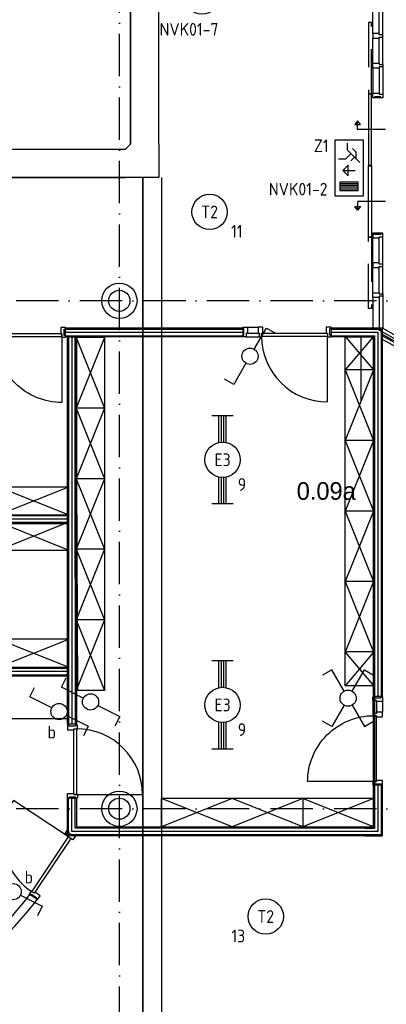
# Model space of a CAD drawing. Header units: millimetres. Extents: x 90707 to 259985, y -1262 to 84291.
# Tile 36 of 85: x 179935 to 185125, y 24436 to 38393. Entities that reach past the tile are written whole.
import ezdxf
from ezdxf.enums import TextEntityAlignment as Align

# ---------------------------------------------------------------- set-up
doc = ezdxf.new("R2010")
doc.units = ezdxf.units.MM
doc.header["$LTSCALE"] = 100
for name, pattern in [('B-SL0', [100000000.0, 0, -100000000.0]), ('DASHDOT', [9, 6, -1.5, 0, -1.5]), ('HIDDEN', [9.525, 6.35, -3.175])]:
    doc.linetypes.add(name, pattern=pattern)
doc.layers.get('0').update_dxf_attribs({"linetype": 'CONTINUOUS'})
for name, color, linetype in [('AL$1----_ALGEMEEN', 7, 'CONTINUOUS'), ('AL$7----_STRAMIEN', 1, 'DASHDOT'), ('AL$8----_HULPKOLOM', 2, 'CONTINUOUS'), ('AL22----_BINNENWAND', 7, 'CONTINUOUS'), ('AL28----_KONSTRUKTIE', 3, 'CONTINUOUS'), ('AL31----_BUITENKOZ', 7, 'CONTINUOUS'), ('AL32----_BINNENKOZ', 7, 'CONTINUOUS'), ('AL32----_DRAAIRICHTING', 1, 'CONTINUOUS'), ('ALL-----_REFLIJNEN', 8, 'CONTINUOUS'), ('ALXA0-CONTOUR', 1, 'CONTINUOUS'), ('BOUW', 8, 'CONTINUOUS'), ('EB63101-_ATTRIB', 2, 'CONTINUOUS'), ('EB63102-_ATTRIB', 2, 'CONTINUOUS'), ('EB63202-_ATTRIB', 2, 'CONTINUOUS'), ('EB63501-_ATTRIB', 2, 'CONTINUOUS'), ('EL63101-_LICHT-ARM', 3, 'CONTINUOUS'), ('EL63102-_LICHT-SCH', 3, 'CONTINUOUS'), ('EL63202-_NOODVRL-TXT', 3, 'CONTINUOUS'), ('EL63501-_NOODVRL-ARM', 3, 'CONTINUOUS'), ('EL6441--_DATACOM', 3, 'CONTINUOUS'), ('KABELGOOT', 8, 'CONTINUOUS'), ('MEUBILAIR', 6, 'CONTINUOUS'), ('VOLGNUMMER', 7, 'CONTINUOUS')]:
    doc.layers.add(name, color=color, linetype=linetype)
doc.styles.add('1_8', font='ISO', dxfattribs={"height": 1.8})
doc.styles.add('2_0', font='iso', dxfattribs={"height": 200})
doc.styles.add('BURO-025', font='BUROFONT.shx', dxfattribs={"height": 250})
doc.styles.add('NORATT', font='isocp.shx')
doc.styles.get("Standard").update_dxf_attribs({"font": 'iso.shx'})

# ---------------------------------------------------------------- blocks, each defined once
blk = doc.blocks.new('EJ3T20')
at = {"color": 0}
for p, q in [((-6.25, -1.5), (-6.25, 1.5)), ((-6.25, -1.5), (-6.25, 1.5)), ((6.25, -1.5), (6.25, 1.5)), ((6.25, -1.5), (6.25, 1.5)), ((-6.25, 0.52), (-2.44, 0.52)), ((-6.25, 0.52), (-2.44, 0.52)), ((-6.25, 0.17), (-2.49, 0.17)), ((-6.25, 0.17), (-2.49, 0.17)), ((2.44, 0.52), (6.25, 0.52)), ((2.44, 0.52), (6.25, 0.52)), ((2.49, 0.17), (6.25, 0.17)), ((2.49, 0.17), (6.25, 0.17)), ((-6.25, -0.17), (-2.49, -0.17)), ((-6.25, -0.17), (-2.49, -0.17)), ((-6.25, -0.52), (-2.44, -0.52)), ((-6.25, -0.52), (-2.44, -0.52)), ((2.44, -0.52), (6.25, -0.52)), ((2.44, -0.52), (6.25, -0.52)), ((2.49, -0.17), (6.25, -0.17)), ((2.49, -0.17), (6.25, -0.17))]:
    blk.add_line(p, q, dxfattribs=at)
blk.add_circle((0, 0), 2.5, dxfattribs=at)
blk.add_circle((0, 0), 2.5, dxfattribs=at)
at = {"style": 'NORATT', "flags": 9}
blk.add_attdef('GELIJK', text='', height=1.8, dxfattribs=at).set_placement((3.5, 5), align=Align.MIDDLE_CENTER)
at = {"color": 6}
for tag, style, flags, p in [('SCHAK', 'NORATT', 8, (3.5, 2.75)), ('SCHAK', '1_8', 8, (3.5, 2.75)), ('A_CODE', 'NORATT', 8, (0, 0)), ('A_CODE', '1_8', 8, (0, 0)), ('GROEP', 'NORATT', 8, (-3.5, -2.75)), ('GROEP', '1_8', 8, (-3.5, -2.75)), ('KAST', 'NORATT', 9, (3.5, -2.75)), ('KAST', '1_8', 9, (3.5, -2.75))]:
    blk.add_attdef(tag, text='', height=1.8, dxfattribs=dict(at, style=style, flags=flags)).set_placement(p, align=Align.MIDDLE)
blk = doc.blocks.new('ES3G00')
blk.add_circle((0, 0), 2.5)
at = {"color": 6, "style": '1_8'}
for tag, flags, p in [('SCHAK', 8, (3.5, 2.75)), ('A_CODE', 8, (0, 0)), ('GROEP', 8, (-3.5, -2.75)), ('KAST', 9, (3.5, -2.75))]:
    blk.add_attdef(tag, text='', height=1.8, dxfattribs=dict(at, flags=flags)).set_placement(p, align=Align.MIDDLE)
blk = doc.blocks.new('ES3SW')
for points in [[(0.58, 1), (2.31, 4), (3.61, 3.25)], [(-0.58, -1), (-2.31, -4), (-3.61, -3.25)]]:
    blk.add_lwpolyline(points)
blk.add_circle((0, 0), 1.15)
at = {"style": '1_8'}
for tag, flags, p in [('SCHAK', 8, (3, 5.5)), ('KAST', 9, (-3, 0.5)), ('M_CODE', 9, (0, 0)), ('DOEL', 9, (-3, -2)), ('GROEP', 9, (-3, -4.5))]:
    blk.add_attdef(tag, text='', height=1.8, dxfattribs=dict(at, flags=flags)).set_placement(p, align=Align.MIDDLE_CENTER)
blk = doc.blocks.new('ES3SX')
for points in [[(-0.58, 1), (-2.31, 4), (-3.61, 3.25)], [(0.58, 1), (2.31, 4), (3.61, 3.25)], [(-0.58, -1), (-2.31, -4), (-3.61, -3.25)], [(0.58, -1), (2.31, -4), (3.61, -3.25)]]:
    blk.add_lwpolyline(points)
blk.add_circle((0, 0), 1.15)
at = {"style": '1_8'}
for tag, flags, p in [('SCHAK', 8, (3, 5.5)), ('KAST', 9, (-3, 0.5)), ('M_CODE', 9, (0, 0)), ('DOEL', 9, (-3, -2)), ('GROEP', 9, (-3, -4.5))]:
    blk.add_attdef(tag, text='', height=1.8, dxfattribs=dict(at, flags=flags)).set_placement(p, align=Align.MIDDLE_CENTER)
blk = doc.blocks.new('ES3N026')
for p, q in [((-1.5, 0.75), (-1, 0.25)), ((0.38, -0.88), (0.38, 0.87)), ((2.25, 1.25), (2.25, -1.25)), ((2.5, 1.25), (2.5, -1.25)), ((2.75, 1.25), (2.75, -1.25)), ((3, 1.25), (3, -1.25))]:
    blk.add_line(p, q)
for points in [[(4.01, 2.01), (4.01, -1.98), (-3.99, -1.98), (-3.99, 2.01)], [(3.25, -1.25), (2, -1.25), (2, 1.25), (3.25, 1.25)], [(0.38, -0.88), (1.12, -0.13), (-0.37, -0.13)]]:
    blk.add_lwpolyline(points, close=True)
for points in [[(-0.75, 1.5), (-2.5, -0.25), (-3.5, -0.25)], [(-1.25, 1), (-2.25, 1), (-2.75, 0.5)], [(-2, 0.25), (-1.25, -0.5), (-1.25, -1.5)]]:
    blk.add_lwpolyline(points)
at = {"color": 2, "style": '1_8', "flags": 8}
blk.add_attdef('NUMMER', text='', height=1.8, dxfattribs=at).set_placement((4, 3.75), align=Align.MIDDLE)
at = {"style": '1_8'}
for tag, flags, p in [('A_CODE', 8, (-3.5, 2.75)), ('SCHAK', 8, (3.5, 2.75)), ('GROEP', 8, (-3.5, -2.75)), ('KAST', 9, (3.5, -2.75))]:
    blk.add_attdef(tag, text='', height=1.8, dxfattribs=dict(at, flags=flags)).set_placement(p, align=Align.MIDDLE_CENTER)
blk = doc.blocks.new('ES3G01')
at = {"color": 0}
for p, q in [((-1.77, 1.77), (1.77, -1.77)), ((1.77, 1.77), (-1.77, -1.77))]:
    blk.add_line(p, q, dxfattribs=at)
at = {"color": 6}
blk.add_lwpolyline([(1.77, -1.77), (1.75, -1.75)], dxfattribs=at)
blk.add_circle((0, 0), 2.5)
at = {"color": 0}
for radius in [0.85, 0.5]:
    blk.add_circle((0, 0), radius, dxfattribs=at)
at = {"color": 6, "style": '1_8'}
for tag, flags, p in [('A_CODE', 8, (-3.5, 2.75)), ('SCHAK', 8, (3.5, 2.75)), ('GROEP', 8, (-3.5, -2.75)), ('KAST', 9, (3.5, -2.75))]:
    blk.add_attdef(tag, text='', height=1.8, dxfattribs=dict(at, flags=flags)).set_placement(p, align=Align.MIDDLE)
blk = doc.blocks.new('EH100000')
at = {"linetype": 'ByBlock'}
for p, q in [((1, 0.5), (0, 0.5)), ((1, 0.5, 1), (0, 0.5, 1)), ((0, -0.5, 1), (1, -0.5, 1)), ((1, -0.5), (0, -0.5))]:
    blk.add_line(p, q, dxfattribs=at)
at = {"linetype": 'ByBlock', "invisible_edges": 15}
for points in [[(1, -0.5), (0, -0.5), (0, 0.5), (1, 0.5)], [(0, 0.5), (1, 0.5), (1, 0.5, 1), (0, 0.5, 1)], [(0, -0.5, 1), (1, -0.5, 1), (1, -0.5), (0, -0.5)]]:
    blk.add_3dface(points, dxfattribs=at)
at = {"linetype": 'ByBlock', "style": '2_0', "flags": 8}
blk.add_attdef('FUNCTIE', text='', height=0.5, dxfattribs=at).set_placement((0.5, 0), align=Align.MIDDLE)
at = {"linetype": 'ByBlock', "flags": 9}
blk.add_attdef('SCHOT', text='', height=0.5, dxfattribs=at).set_placement((0.5, 0), align=Align.MIDDLE)
blk = doc.blocks.new('KG2II')
at = {"linetype": 'B-SL0'}
for p, q in [((275, -200), (275, 200)), ((-200, -275), (200, -275))]:
    blk.add_line(p, q, dxfattribs=at)
at = {"linetype": 'ByBlock'}
for points in [[(-200, -275), (-200, 200), (-200, 200), (275, 200)], [(275, -200), (275, -200), (200, -275), (200, -275)]]:
    blk.add_lwpolyline(points, dxfattribs=at)
at = {"flags": 3}
blk.add_attdef('HULPSTUK', (0, 0), '', height=1, rotation=270, dxfattribs=at)
blk = doc.blocks.new('A$Cca306792')
at = {"layer": 'AL$1----_ALGEMEEN', "color": 8}
for p, q in [((84056, 32135), (89513, 32135)), ((89513, 30875), (84056, 30875)), ((84513, 30475), (89513, 30475)), ((89033, 30475), (89513, 30475)), ((89065, 27183), (88961, 27252)), ((89065, 27183), (88961, 27252))]:
    blk.add_line(p, q, dxfattribs=at)
blk.add_lwpolyline([(84033, 33035), (89513, 33035)], dxfattribs=at)
for radius, start, end in [(4937, 304.7006, 322.6906), (5062, 304.7038, 322.7835)]:
    blk.add_arc((85034, 30245), radius, start, end, dxfattribs=at)
at = {"layer": 'AL$7----_STRAMIEN', "color": 1}
blk.add_line((101068, 28470), (79128, 28470), dxfattribs=at)
for points in [[(90228, 5550), (90228, 78659)], [(101068, 35670), (52728, 35670), (28083, 35670)]]:
    blk.add_lwpolyline(points, dxfattribs=at)
at = {"layer": 'AL$8----_HULPKOLOM', "color": 8}
for centre in [(90228, 35670), (90228, 28470)]:
    blk.add_circle(centre, 250, dxfattribs=at)
at = {"layer": 'AL22----_BINNENWAND', "color": 8, "linetype": 'Continuous'}
for p, q in [((89604, 31734), (89604, 35176)), ((89509, 35160), (89509, 29669)), ((89604, 35160), (89604, 29669)), ((89494, 30460), (80101, 30460)), ((89494, 30365), (80101, 30365)), ((89509, 28101), (89509, 28618)), ((89604, 28196), (89604, 28618)), ((93840, 28196), (89604, 28196)), ((93935, 28101), (89509, 28101)), ((92452, 28097), (89509, 28097))]:
    blk.add_line(p, q, dxfattribs=at)
at = {"layer": 'AL22----_BINNENWAND', "color": 8}
for p, q in [((89494, 29669), (89494, 35160)), ((89494, 35160), (89619, 35160)), ((89619, 35161), (89619, 31734)), ((89619, 35160), (89619, 29669)), ((80101, 30475), (89494, 30475)), ((89494, 30350), (80101, 30350)), ((89619, 29669), (89494, 29669)), ((89494, 28618), (89619, 28618)), ((89494, 28086), (89494, 28618)), ((89619, 28618), (89619, 28211)), ((91824, 28614), (90824, 28614)), ((90824, 28614), (90824, 28214)), ((91824, 28614), (90824, 28214)), ((91824, 28214), (90824, 28614)), ((90824, 28214), (90824, 28614)), ((92824, 28614), (91824, 28614)), ((92824, 28614), (91824, 28214)), ((92824, 28214), (91824, 28614)), ((93824, 28614), (92824, 28214)), ((93824, 28214), (92824, 28614)), ((89619, 28211), (93825, 28211)), ((93950, 28086), (89494, 28086))]:
    blk.add_line(p, q, dxfattribs=at)
for points in [[(89465, 35285), (91974, 35285), (91974, 35160), (89465, 35160)], [(89494, 32510), (84058, 32510), (84058, 32635), (89494, 32635)], [(92824, 28614), (92824, 28214), (93824, 28214), (93824, 28614)]]:
    blk.add_lwpolyline(points, close=True, dxfattribs=at)
at = {"layer": 'AL22----_BINNENWAND', "color": 8, "linetype": 'Continuous'}
for points in [[(89465, 35270), (91974, 35270)], [(89465, 35175), (91974, 35175)], [(89494, 32620), (84058, 32620)], [(89494, 32525), (84058, 32525)]]:
    blk.add_lwpolyline(points, dxfattribs=at)
at = {"layer": 'AL28----_KONSTRUKTIE', "color": 8}
for centre in [(90228, 35670), (90228, 28470)]:
    blk.add_circle(centre, 150, dxfattribs=at)
at = {"layer": 'AL31----_BUITENKOZ', "color": 8}
for p, q in [((93950, 35286), (95647, 34335)), ((93950, 35199), (95621, 34262)), ((95611, 34244), (93950, 35175)), ((93950, 35127), (95579, 34213))]:
    blk.add_line(p, q, dxfattribs=at)
at = {"layer": 'AL32----_BINNENKOZ', "color": 8}
for p, q in [((93818, 39458), (93818, 39813)), ((93906, 39458), (93906, 39813)), ((93957, 39441), (93957, 39830)), ((93906, 39458), (93818, 39458)), ((93818, 39458), (93818, 39391)), ((93818, 39036), (93818, 39391)), ((93818, 39391), (93906, 39391)), ((93906, 39441), (93906, 39458)), ((93957, 39441), (93906, 39441)), ((93906, 39391), (93906, 39408)), ((93906, 39408), (93957, 39408)), ((93906, 39036), (93906, 39391)), ((93957, 39408), (93957, 39441)), ((93957, 39408), (93957, 39441)), ((93957, 39019), (93957, 39408)), ((93818, 38969), (93818, 39036)), ((93818, 39036), (93906, 39036)), ((93818, 38969), (93818, 38614)), ((93906, 38969), (93818, 38969)), ((93906, 39036), (93906, 39019)), ((93906, 39019), (93957, 39019)), ((93957, 38986), (93906, 38986)), ((93906, 38986), (93906, 38969)), ((93906, 38969), (93906, 38614)), ((93957, 39019), (93957, 38986)), ((93957, 39019), (93957, 38986)), ((93957, 38986), (93957, 38597)), ((93757, 38604), (93757, 37593)), ((93797, 38604), (93757, 38604)), ((93797, 37593), (93797, 38604)), ((93818, 38547), (93818, 38614)), ((93818, 38614), (93906, 38614)), ((93957, 38547), (93818, 38547)), ((93840, 38547), (93818, 38547)), ((93932, 38563), (93840, 38563)), ((93840, 38563), (93840, 38547)), ((93906, 38614), (93906, 38597)), ((93906, 38597), (93957, 38597)), ((93932, 38547), (93932, 38563)), ((93957, 38547), (93932, 38547)), ((93957, 38597), (93957, 38547)), ((93600, 38220), (93560, 38170)), ((93560, 38170), (93640, 38170)), ((93600, 38098), (93600, 38220)), ((93640, 38170), (93600, 38220)), ((93994, 38098), (93600, 38098)), ((93757, 37593), (93797, 37593)), ((93757, 36572), (93757, 37583)), ((93757, 37583), (93797, 37583)), ((93797, 37583), (93797, 36572)), ((93600, 36956), (93560, 37006)), ((93560, 37006), (93640, 37006)), ((93994, 37077), (93600, 37077)), ((93600, 37077), (93600, 36956)), ((93640, 37006), (93600, 36956)), ((93797, 36572), (93757, 36572)), ((93957, 36628), (93818, 36628)), ((93840, 36628), (93818, 36628)), ((93818, 36628), (93818, 36561)), ((93840, 36612), (93840, 36628)), ((93932, 36612), (93840, 36612)), ((93906, 36561), (93906, 36578)), ((93906, 36578), (93957, 36578)), ((93957, 36628), (93932, 36628)), ((93932, 36628), (93932, 36612)), ((93957, 36578), (93957, 36628)), ((93957, 36190), (93957, 36578)), ((93818, 36207), (93818, 36561)), ((93818, 36561), (93906, 36561)), ((93906, 36207), (93906, 36561)), ((93906, 36207), (93818, 36207)), ((93818, 36207), (93818, 36140)), ((93906, 36190), (93906, 36207)), ((93957, 36190), (93906, 36190)), ((93906, 36140), (93906, 36157)), ((93906, 36157), (93957, 36157)), ((93957, 36157), (93957, 36190)), ((93957, 36157), (93957, 36190)), ((93957, 35768), (93957, 36157)), ((93818, 35785), (93818, 36140)), ((93818, 36140), (93906, 36140)), ((93906, 35785), (93906, 36140)), ((93818, 35718), (93818, 35785)), ((93818, 35785), (93906, 35785)), ((93906, 35785), (93906, 35768)), ((93906, 35768), (93957, 35768)), ((93957, 35735), (93906, 35735)), ((93906, 35735), (93906, 35718)), ((93957, 35768), (93957, 35735)), ((93957, 35768), (93957, 35735)), ((93957, 35735), (93957, 35288)), ((93818, 35718), (93818, 35288)), ((93906, 35718), (93818, 35718)), ((93906, 35718), (93906, 35288)), ((89496, 31467), (89496, 30533)), ((89494, 29654), (89494, 29587)), ((89516, 29654), (89494, 29654)), ((89516, 29638), (89516, 29654)), ((89608, 29638), (89516, 29638)), ((89582, 28670), (89582, 29604)), ((89582, 29604), (89622, 29604)), ((89582, 29604), (89633, 29604)), ((89582, 29587), (89582, 29604)), ((89608, 29654), (89608, 29638)), ((89633, 29654), (89608, 29654)), ((89622, 29604), (89622, 28670)), ((89633, 29604), (89633, 29654)), ((89494, 29587), (89582, 29587)), ((89494, 28620), (89494, 28687)), ((89494, 28687), (89582, 28687)), ((89516, 28620), (89494, 28620)), ((89516, 28636), (89516, 28620)), ((89608, 28636), (89516, 28636)), ((89582, 28687), (89582, 28670)), ((89622, 28670), (89582, 28670)), ((89582, 28670), (89633, 28670)), ((89608, 28620), (89608, 28636)), ((89633, 28620), (89608, 28620)), ((89633, 28670), (89633, 28620)), ((92719, 28203), (93653, 28203)), ((89105, 27369), (89105, 27369))]:
    blk.add_line(p, q, dxfattribs=at)
at = {"layer": 'AL32----_BINNENKOZ', "color": 8, "linetype": 'HIDDEN'}
for p, q in [((93757, 39615), (93757, 38604)), ((93797, 39615), (93757, 39615)), ((93797, 38604), (93797, 39615)), ((93757, 38604), (93797, 38604)), ((93757, 35560), (93757, 36572)), ((93757, 36572), (93797, 36572)), ((93797, 36572), (93797, 35560)), ((93797, 35560), (93757, 35560))]:
    blk.add_line(p, q, dxfattribs=at)
at = {"layer": 'AL32----_BINNENKOZ', "color": 8}
for points in [[(88480, 35203), (88480, 35163), (89414, 35163), (89414, 35203)], [(89023, 27271), (88989, 27293), (89506, 28072), (89539, 28050)]]:
    blk.add_lwpolyline(points, close=True, dxfattribs=at)
for points in [[(89464, 35152), (89464, 35177), (89448, 35177), (89448, 35269), (89464, 35269), (89464, 35291), (89397, 35291), (89397, 35203), (89414, 35203), (89414, 35152), (89464, 35152)], [(91974, 35159), (91974, 35184), (91990, 35184), (91990, 35276), (91974, 35276), (91974, 35298), (92041, 35298), (92041, 35210), (92024, 35210), (92024, 35159), (91974, 35159)], [(92041, 35298), (92191, 35298)], [(92041, 35210), (92191, 35210)], [(92208, 35159), (92241, 35159), (92241, 35210), (92258, 35210), (92258, 35298), (92191, 35298), (92191, 35210), (92208, 35210), (92208, 35159), (92241, 35159)], [(92241, 35210), (93175, 35210)], [(93225, 35159), (93225, 35184), (93209, 35184), (93209, 35276), (93225, 35276), (93225, 35298), (93158, 35298), (93158, 35210), (93175, 35210), (93175, 35159), (93225, 35159)], [(92024, 35159), (92208, 35159)], [(92241, 35170), (93175, 35170)], [(89491, 28162), (89512, 28148), (89503, 28135), (89580, 28084), (89588, 28097), (89607, 28085), (89570, 28029), (89496, 28078), (89506, 28092), (89463, 28120), (89491, 28162)], [(88953, 27258), (88973, 27244), (88982, 27257), (89059, 27207), (89050, 27193), (89068, 27181), (89105, 27237), (89032, 27286), (89023, 27271), (88980, 27300), (88953, 27258)]]:
    blk.add_lwpolyline(points, dxfattribs=at)
at = {"layer": 'AL32----_DRAAIRICHTING', "color": 8}
for p, q in [((93653, 34231), (93653, 35165)), ((89622, 28670), (90556, 28670))]:
    blk.add_line(p, q, dxfattribs=at)
for points in [[(89414, 35163), (89414, 34229, -0.414214), (88480, 35163, -0.414214)], [(89506, 28072), (88727, 28588, 0.414214), (88989, 27293, 0.414214)]]:
    blk.add_lwpolyline(points, format="xyb", dxfattribs=at)
blk.add_lwpolyline([(93175, 34236), (93175, 35170)], dxfattribs=at)
for centre, start, end in [((93175, 35170), 180, 270), ((89622, 28670), 0, 90)]:
    blk.add_arc(centre, 934, start, end, dxfattribs=at)
at = {"layer": 'ALL-----_REFLIJNEN', "color": 8, "linetype": 'Continuous'}
for p, q in [((89556, 35160), (89556, 29669)), ((89494, 30413), (80101, 30413)), ((89556, 28148), (89556, 28618)), ((93888, 28148), (89556, 28148)), ((91248, 28145), (89556, 28145))]:
    blk.add_line(p, q, dxfattribs=at)
for points in [[(89465, 35223), (91974, 35223)], [(89494, 32573), (84058, 32573)]]:
    blk.add_lwpolyline(points, dxfattribs=at)
at = {"layer": 'ALXA0-CONTOUR', "color": 8, "linetype": 'HIDDEN'}
blk.add_line((93850, 35288), (97453, 33268), dxfattribs=at)
at = {"layer": 'MEUBILAIR', "color": 8}
for p, q in [((93840, 35176), (93840, 28192)), ((90017, 35148), (89617, 35148)), ((90017, 35148), (89617, 34148)), ((89617, 35148), (90017, 34148)), ((90017, 35148), (90017, 30148)), ((93825, 35166), (93425, 34689)), ((93425, 35166), (93825, 34689)), ((93825, 28207), (93825, 35161)), ((93425, 34689), (93825, 33689)), ((93825, 34689), (93425, 33689)), ((93825, 34689), (93425, 34689)), ((89617, 34148), (89637, 30146)), ((89617, 34148), (90017, 33148)), ((90017, 34148), (89617, 33148)), ((90017, 34148), (89617, 34148)), ((93425, 33689), (93825, 32689)), ((93825, 33689), (93425, 32689)), ((93825, 33689), (93425, 33689)), ((90017, 33148), (89617, 32148)), ((89617, 33148), (90017, 32148)), ((90017, 33148), (89617, 33148)), ((88513, 32635), (89513, 33035)), ((88513, 33035), (89513, 32635)), ((93425, 32689), (93825, 31689)), ((93825, 32689), (93425, 31689)), ((93825, 32689), (93425, 32689)), ((88513, 32135), (89513, 32535)), ((88513, 32535), (89513, 32135)), ((90017, 32148), (89617, 31148)), ((89617, 32148), (90017, 31148)), ((90017, 32148), (89617, 32148)), ((93425, 31689), (93825, 30689)), ((93825, 31689), (93425, 30689)), ((93825, 31689), (93425, 31689)), ((90017, 31148), (89617, 30148)), ((89617, 31148), (90017, 30148)), ((90017, 31148), (89617, 31148)), ((88513, 30875), (89513, 30475)), ((88513, 30475), (89513, 30875)), ((93825, 30693), (93425, 30693)), ((93825, 30689), (93425, 30212)), ((93425, 30689), (93840, 30197)), ((84198, 30475), (89092, 30475)), ((90017, 30148), (89617, 30148)), ((80112, 29750), (89492, 29750)), ((93825, 28211), (93825, 28808)), ((93825, 28808), (93950, 28808)), ((93840, 28808), (93840, 28196)), ((93888, 28808), (93888, 28148)), ((93935, 28808), (93935, 28101)), ((93950, 28808), (93950, 28086)), ((93824, 28214), (93824, 28614)), ((93703, 28207), (93825, 28207)), ((93840, 28192), (93703, 28192)), ((93888, 28145), (93703, 28145)), ((93935, 28097), (93703, 28097)), ((93950, 28082), (93703, 28082))]:
    blk.add_line(p, q, dxfattribs=at)
at = {"layer": 'MEUBILAIR', "color": 6}
blk.add_line((90017, 34148), (89617, 34148), dxfattribs=at)
at = {"layer": 'MEUBILAIR', "color": 8}
for points in [[(93230, 35285), (93950, 35285), (93950, 30059), (93825, 30059), (93825, 35160), (93230, 35160)], [(93825, 35160), (93825, 30212), (93425, 30212), (93425, 35160)], [(93868, 29789), (93828, 29789), (93828, 28855), (93868, 28855)]]:
    blk.add_lwpolyline(points, close=True, dxfattribs=at)
for points in [[(93230, 35270), (93935, 35270), (93935, 30059)], [(93230, 35223), (93888, 35223), (93888, 30059)], [(93230, 35175), (93840, 35175), (93840, 30059)], [(93817, 30056), (93842, 30056), (93842, 30040), (93934, 30040), (93934, 30056), (93956, 30056), (93956, 29989), (93868, 29989), (93868, 30006), (93817, 30006), (93817, 30056)], [(93817, 30006), (93817, 29822)], [(93868, 29989), (93868, 29839)], [(93956, 29989), (93956, 29839)], [(93817, 29822), (93817, 29789), (93868, 29789), (93868, 29772), (93956, 29772), (93956, 29839), (93868, 29839), (93868, 29822), (93817, 29822), (93817, 29789)], [(93817, 28805), (93842, 28805), (93842, 28821), (93934, 28821), (93934, 28805), (93956, 28805), (93956, 28872), (93868, 28872), (93868, 28855), (93817, 28855), (93817, 28805)]]:
    blk.add_lwpolyline(points, dxfattribs=at)
blk.add_lwpolyline([(93828, 28855), (92894, 28855, -0.414214), (93828, 29789, -0.414214)], format="xyb", dxfattribs=at)
at = {"layer": 'AL22----_BINNENWAND', "color": 8, "xscale": 19671.86249558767, "yscale": 270, "zscale": 60, "rotation": 270}
blk.add_blockref('EH100000', (90696, 37416), dxfattribs=at)
at = {"layer": 'KABELGOOT', "xscale": 5951.999999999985, "yscale": 400, "zscale": 60, "rotation": 270}
blk.add_blockref('EH100000', (90585, 43843), dxfattribs=at)
at = {"layer": 'KABELGOOT', "rotation": 180}
blk.add_blockref('KG2II', (90585, 37616), dxfattribs=at)
at = {"layer": 'KABELGOOT', "xscale": 10626.96679995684, "yscale": 400, "zscale": 60}
blk.add_blockref('EH100000', (79683, 37616), dxfattribs=at)
at = {"layer": 'BOUW', "style": 'BURO-025'}
blk.add_text('0.09a', height=250, dxfattribs=at).set_placement((92739, 32849))
at = {"layer": 'VOLGNUMMER', "color": 252, "linetype": 'ByBlock'}
for tag, p in [('0.28', (16187, 74214)), ('0.16', (78893, 73105)), ('0.17', (62961, 72994)), ('0.29', (35887, 72529)), ('0.18', (53124, 64542)), ('0.701', (85482, 63517)), ('0.30', (29366, 63128)), ('0.32', (36092, 63166)), ('0.12', (90689, 63024)), ('0.29A', (33165, 62745)), ('0.30', (38191, 61494)), ('0.19', (61479, 61433)), ('0.27', (17657, 61363)), ('0.14', (89762, 60088)), ('0.33', (45869, 59450)), ('0.15', (73454, 57402)), ('0.25', (28058, 57013)), ('0.801', (112714, 57073)), ('0.18A', (61029, 56759)), ('0.26A', (36299, 54851)), ('0.20', (60895, 53506)), ('0.800', (90980, 50804)), ('0.25A', (73288, 48435)), ('0.21', (58702, 48178)), ('0.300', (94483, 48257)), ('0.24', (35041, 47783)), ('0.102', (87631, 47613)), ('0.26', (18559, 46119)), ('0.203', (95795, 46197)), ('0.802', (68387, 42721)), ('0.204', (95497, 42149)), ('0.07B', (66790, 38909)), ('0.702', (95327, 36513))]:
    blk.add_attdef(tag, text='', height=250, dxfattribs=at).set_placement(p, align=Align.MIDDLE_CENTER)
at = {"layer": 'VOLGNUMMER', "color": 8, "linetype": 'ByBlock'}
blk.add_attdef('0.600', text='', height=250, dxfattribs=at).set_placement((96800, 48300), align=Align.MIDDLE_CENTER)

msp = doc.modelspace()

# ---------------------------------------------------------------- block references
at = {"layer": 'EL63101-_LICHT-ARM'}
ref = msp.add_blockref('ES3G00', (182624, 35668, 3500), dxfattribs=dict(at, xscale=100, yscale=100, zscale=100))
ref.add_attrib('A_CODE', 'T2', dxfattribs={"layer": 'EB63101-_ATTRIB', "color": 1, "height": 180, "style": '1_8', "flags": 8}).set_placement((182624, 35668, 3500), align=Align.MIDDLE)
ref.add_attrib('GROEP', '11', dxfattribs={"layer": 'EB63101-_ATTRIB', "color": 1, "height": 180, "style": '1_8', "flags": 8}).set_placement((183009, 35393, 3500), align=Align.MIDDLE)
ref = msp.add_blockref('EJ3T20', (182807, 32154, 2600), dxfattribs=dict(at, xscale=100, yscale=100, zscale=100, rotation=90))
ref.add_attrib('A_CODE', 'E3', dxfattribs={"layer": 'EB63101-_ATTRIB', "color": 1, "height": 180, "style": '1_8', "flags": 8}).set_placement((182807, 32154, 2600), align=Align.MIDDLE)
ref.add_attrib('GROEP', '9', dxfattribs={"layer": 'EB63101-_ATTRIB', "color": 1, "height": 180, "style": '1_8', "flags": 8}).set_placement((183082, 31804, 2600), align=Align.MIDDLE)
ref = msp.add_blockref('EJ3T20', (182807, 28679, 2600), dxfattribs=dict(at, xscale=100, yscale=100, zscale=100, rotation=90))
ref.add_attrib('A_CODE', 'E3', dxfattribs={"layer": 'EB63101-_ATTRIB', "color": 1, "height": 180, "style": '1_8', "flags": 8}).set_placement((182807, 28679, 2600), align=Align.MIDDLE)
ref.add_attrib('GROEP', '9', dxfattribs={"layer": 'EB63101-_ATTRIB', "color": 1, "height": 180, "style": '1_8', "flags": 8}).set_placement((183082, 28329, 2600), align=Align.MIDDLE)
ref = msp.add_blockref('ES3G00', (183418, 25680), dxfattribs=dict(at, xscale=100, yscale=100, zscale=100))
ref.add_attrib('A_CODE', 'T2', dxfattribs={"layer": 'EB63101-_ATTRIB', "color": 1, "height": 180, "style": '1_8', "flags": 8}).set_placement((183418, 25680), align=Align.MIDDLE)
ref.add_attrib('GROEP', '13', dxfattribs={"layer": 'EB63101-_ATTRIB', "color": 1, "height": 180, "style": '1_8', "flags": 8}).set_placement((183030, 25405), align=Align.MIDDLE)
at = {"layer": 'EL63102-_LICHT-SCH', "xscale": 100, "yscale": 100, "zscale": 100}
for name, p in [('ES3SW', (183196, 33622)), ('ES3SX', (184585, 28775))]:
    msp.add_blockref(name, p, dxfattribs=at)
at = {"layer": 'EL63102-_LICHT-SCH', "xscale": 99.99999999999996, "yscale": 99.99999999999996, "zscale": 99.99999999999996, "rotation": 93.29362233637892}
msp.add_blockref('ES3SW', (180938, 28722, 1050), dxfattribs=at)
at = {"layer": 'EL63102-_LICHT-SCH'}
ref = msp.add_blockref('ES3SW', (180492, 28585), dxfattribs=dict(at, xscale=99.99999999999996, yscale=99.99999999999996, zscale=99.99999999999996, rotation=93.29362233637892))
ref.add_attrib('SCHAK', 'b', dxfattribs={"layer": 'EB63102-_ATTRIB', "color": 1, "height": 180, "style": '1_8', "flags": 8}).set_placement((180389, 28294), align=Align.MIDDLE_CENTER)
ref = msp.add_blockref('ES3SW', (179841, 26033, 1050), dxfattribs=dict(at, xscale=99.99999999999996, yscale=99.99999999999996, zscale=99.99999999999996, rotation=93.29362233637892))
ref.add_attrib('SCHAK', 'b', dxfattribs={"layer": 'EB63102-_ATTRIB', "color": 1, "height": 180, "style": '1_8', "flags": 8}).set_placement((180064, 26239, 1050), align=Align.MIDDLE_CENTER)
at = {"layer": 'EL63202-_NOODVRL-TXT'}
ref = msp.add_blockref('ES3N026', (184599, 36292), dxfattribs=dict(at, xscale=100, yscale=100, zscale=100, rotation=270))
ref.add_attrib('A_CODE', 'Z1', dxfattribs={"layer": 'EB63202-_ATTRIB', "color": 1, "height": 180, "style": '1_8', "flags": 8}).set_placement((184204, 36605), align=Align.MIDDLE_CENTER)
ref.add_attrib('GROEP', 'NVK01-2', dxfattribs={"layer": 'EB63202-_ATTRIB', "color": 1, "height": 180, "style": '1_8', "flags": 8}).set_placement((183878, 35990), align=Align.MIDDLE_CENTER)
at = {"layer": 'EL63501-_NOODVRL-ARM'}
ref = msp.add_blockref('ES3G01', (182515, 38720, 3500), dxfattribs=dict(at, xscale=100, yscale=100, zscale=100))
ref.add_attrib('A_CODE', 'T2', dxfattribs={"layer": 'EB63501-_ATTRIB', "color": 1, "height": 180, "style": '1_8', "flags": 8}).set_placement((182165, 38995, 3500), align=Align.MIDDLE)
ref.add_attrib('GROEP', 'NVK01-7', dxfattribs={"layer": 'EB63501-_ATTRIB', "color": 1, "height": 180, "style": '1_8', "flags": 8}).set_placement((182332, 38256, 3500), align=Align.MIDDLE)
at = {"layer": 'EL6441--_DATACOM'}
msp.add_blockref('A$Cca306792', (91118, -1262), dxfattribs=at)

doc.saveas('drawing.dxf')
